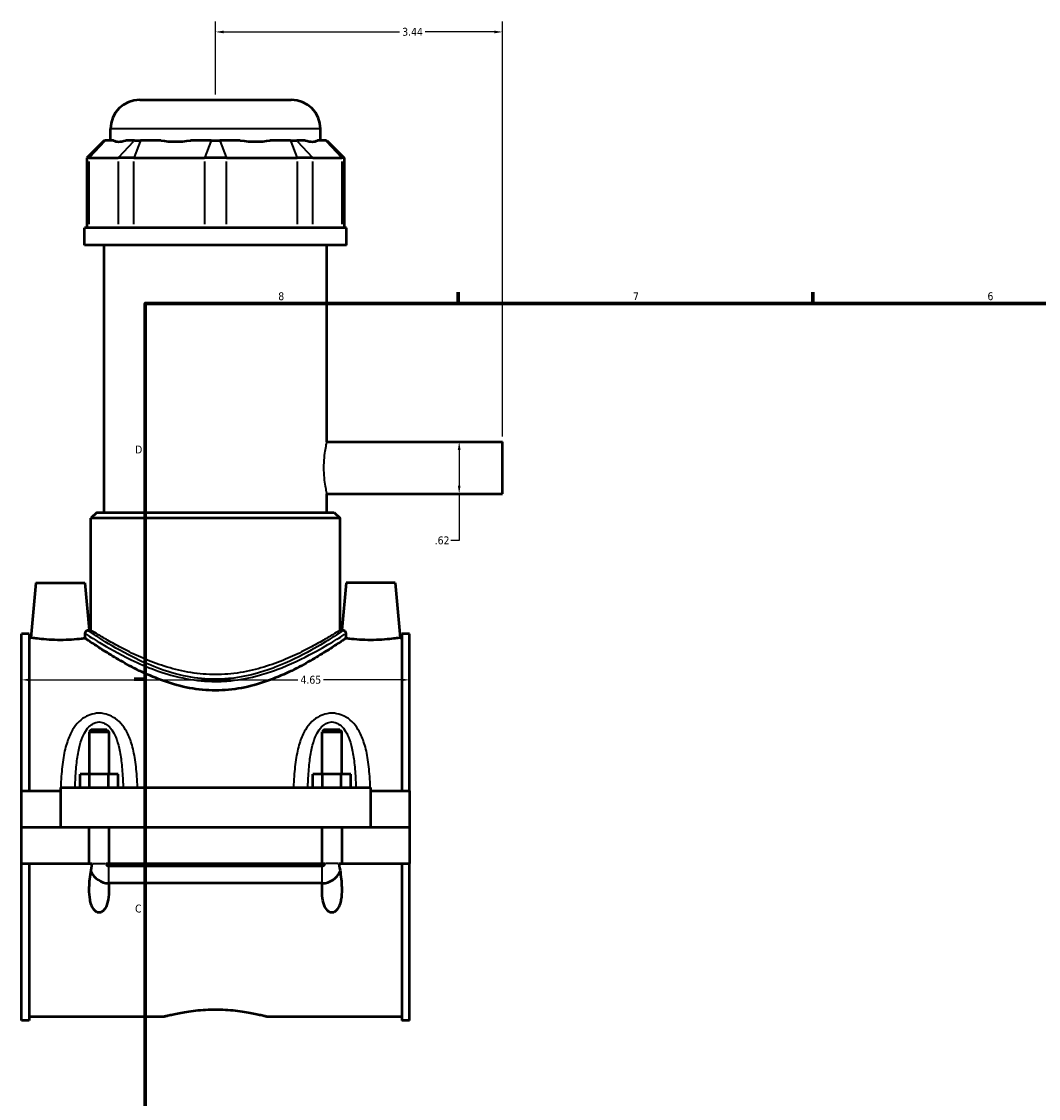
# Model space of a CAD drawing. Header units: inches. Extents: x -1 to 47.8, y -1.4 to 47.3.
# Tile 3 of 8: x -1 to 11.2, y 11.5 to 24.4. Entities that reach past the tile are written whole.
import ezdxf

# ---------------------------------------------------------------- set-up
doc = ezdxf.new("R2010")
doc.units = ezdxf.units.IN
doc.header["$MEASUREMENT"] = 0
for name, color, linetype, lineweight in [('Border (ANSI)', 7, 'Continuous', 70), ('Dimension (ANSI)', 7, 'Continuous', 25), ('Visible (ANSI)', 7, 'Continuous', 50), ('Visible Narrow (ANSI)', 7, 'Continuous', 35)]:
    doc.layers.add(name, color=color, linetype=linetype, lineweight=lineweight)
doc.styles.add('Note Text (ANSI)', font='tahoma.ttf')
doc.dimstyles.new('Default (ANSI)', dxfattribs={"dimtxt": 0.094488, "dimasz": 0.098425, "dimexe": 0.125, "dimexo": 0.0625, "dimgap": 0.031496, "dimtad": 0, "dimtih": 1, "dimtoh": 1, "dimrnd": 1e-08, "dimzin": 4, "dimdsep": 46, "dimtxsty": 'Note Text (ANSI)', "dimcen": 0.09, "dimdle": 0.393701, "dimclrd": 256, "dimclre": 256, "dimclrt": 5, "dimadec": 0, "dimazin": 1, "dimtfac": 1, "dimtofl": 0, "dimtmove": 0, "dimatfit": 3, "dimfxl": 1, "dimtolj": 1, "dimtzin": 4, "dimlwd": -1, "dimlwe": -1, "dimarcsym": 0})

# ---------------------------------------------------------------- blocks, each defined once
blk = doc.blocks.new('Borders Default Border')
at = {"layer": 'Border (ANSI)'}
for p, q in [((4.25, 21), (4.25, 21.134)), ((8.5, 21), (8.5, 21.134)), ((0.5, 16.5), (0.366, 16.5))]:
    blk.add_line(p, q, dxfattribs=at)
at = {"layer": 'Border (ANSI)', "flags": 128}
blk.add_lwpolyline([(0.5, 1), (0.5, 21), (33.5, 21), (33.5, 1), (0.5, 1)], dxfattribs=at)
at = {"layer": 'Border (ANSI)', "color": 5, "true_color": 0x0000ff, "char_height": 0.0945, "attachment_point": 7, "style": 'Note Text (ANSI)'}
for s, insert in [('8', (2.094, 21.038)), ('7', (6.346, 21.04)), ('6', (10.595, 21.038)), ('D', (0.378, 19.203)), ('C', (0.378, 13.701))]:
    blk.add_mtext(s, dxfattribs=dict(at, insert=insert))
blk = doc.blocks.new('*D6')
at = {"layer": 'Defpoints', "color": 0, "transparency": 16777216}
for p in [(4.782, 24.254), (1.342, 23.441), (4.782, 19.342)]:
    blk.add_point(p, dxfattribs=at)
at = {"layer": 'Dimension (ANSI)', "transparency": 16777216}
for p, q in [((1.342, 23.504), (1.342, 24.379)), ((4.782, 19.405), (4.782, 24.379)), ((1.44, 24.254), (3.549, 24.254)), ((4.683, 24.254), (3.855, 24.254))]:
    blk.add_line(p, q, dxfattribs=at)
for points in [[(1.44, 24.27), (1.44, 24.237), (1.342, 24.254)], [(4.683, 24.27), (4.683, 24.237), (4.782, 24.254)]]:
    blk.add_solid(points, dxfattribs=at)
at = {"layer": 'Dimension (ANSI)', "color": 5, "transparency": 16777216, "insert": (3.58, 24.303), "char_height": 0.0945, "attachment_point": 1, "style": 'Note Text (ANSI)'}
blk.add_mtext('\\A1;3.44', dxfattribs=at)
blk = doc.blocks.new('*D7')
at = {"layer": 'Defpoints', "color": 0, "transparency": 16777216}
for p in [(3.667, 16.49), (-0.983, 16.101), (3.667, 16.101)]:
    blk.add_point(p, dxfattribs=at)
at = {"layer": 'Dimension (ANSI)', "transparency": 16777216}
for p, q in [((-0.885, 16.49), (2.329, 16.49)), ((3.568, 16.49), (2.635, 16.49))]:
    blk.add_line(p, q, dxfattribs=at)
for points in [[(-0.885, 16.507), (-0.885, 16.474), (-0.983, 16.49)], [(3.568, 16.507), (3.568, 16.474), (3.667, 16.49)]]:
    blk.add_solid(points, dxfattribs=at)
at = {"layer": 'Dimension (ANSI)', "color": 5, "transparency": 16777216, "insert": (2.36, 16.539), "char_height": 0.0945, "attachment_point": 1, "style": 'Note Text (ANSI)'}
blk.add_mtext('\\A1;4.65', dxfattribs=at)
blk = doc.blocks.new('*D9')
at = {"layer": 'Defpoints', "color": 0, "transparency": 16777216}
for p in [(4.051, 19.342), (4.051, 18.72), (4.263, 18.72)]:
    blk.add_point(p, dxfattribs=at)
at = {"layer": 'Dimension (ANSI)', "transparency": 16777216}
for p, q in [((4.263, 19.244), (4.263, 18.819)), ((4.263, 18.72), (4.263, 18.159)), ((4.263, 18.159), (4.164, 18.159))]:
    blk.add_line(p, q, dxfattribs=at)
for points in [[(4.246, 19.244), (4.279, 19.244), (4.263, 19.342)], [(4.246, 18.819), (4.279, 18.819), (4.263, 18.72)]]:
    blk.add_solid(points, dxfattribs=at)
at = {"layer": 'Dimension (ANSI)', "color": 5, "transparency": 16777216, "insert": (3.969, 18.209), "char_height": 0.0945, "attachment_point": 1, "style": 'Note Text (ANSI)'}
blk.add_mtext('\\A1;.62', dxfattribs=at)

msp = doc.modelspace()

# ---------------------------------------------------------------- linework, layer by layer
at = {"layer": 'Visible (ANSI)'}
for p, q in [((0.434, 23.441), (2.25, 23.441)), ((0.085, 22.953), (0.085, 23.092)), ((2.599, 22.953), (2.599, 23.092)), ((0.009, 22.953), (-0.201, 22.744)), ((0.009, 22.953), (0.019, 22.953)), ((0.12, 22.953), (0.019, 22.953)), ((0.369, 22.953), (0.268, 22.953)), ((0.369, 22.953), (0.444, 22.953)), ((0.688, 22.953), (0.444, 22.953)), ((1.288, 22.953), (1.044, 22.953)), ((1.288, 22.953), (1.395, 22.953)), ((1.639, 22.953), (1.395, 22.953)), ((2.239, 22.953), (1.995, 22.953)), ((2.239, 22.953), (2.315, 22.953)), ((2.416, 22.953), (2.315, 22.953)), ((2.664, 22.953), (2.563, 22.953)), ((2.664, 22.953), (2.675, 22.953)), ((2.675, 22.953), (2.885, 22.744)), ((-0.174, 22.744), (-0.201, 22.744)), ((-0.201, 22.744), (-0.201, 21.908)), ((-0.174, 22.744), (0.175, 22.744)), ((0.364, 22.744), (0.175, 22.744)), ((0.364, 22.744), (1.208, 22.744)), ((1.475, 22.744), (1.208, 22.744)), ((1.475, 22.744), (2.319, 22.744)), ((2.508, 22.744), (2.319, 22.744)), ((2.508, 22.744), (2.858, 22.744)), ((2.885, 22.744), (2.858, 22.744)), ((2.885, 22.744), (2.885, 21.908)), ((2.913, 21.908), (-0.23, 21.908)), ((-0.23, 21.699), (-0.23, 21.908)), ((2.913, 21.699), (2.913, 21.908)), ((2.913, 21.699), (-0.23, 21.699)), ((0.006, 18.495), (0.006, 21.699)), ((2.678, 19.342), (2.678, 21.699)), ((2.678, 19.342), (4.782, 19.342)), ((4.782, 18.72), (4.782, 19.342)), ((2.678, 18.495), (2.678, 18.72)), ((2.678, 18.72), (4.782, 18.72)), ((-0.081, 18.495), (-0.151, 18.426)), ((-0.081, 18.495), (2.765, 18.495)), ((2.765, 18.495), (2.835, 18.426)), ((2.835, 18.426), (-0.151, 18.426)), ((-0.151, 17.086), (-0.151, 18.426)), ((2.835, 17.086), (2.835, 18.426)), ((-0.813, 17.652), (-0.871, 16.995)), ((-0.813, 17.652), (-0.223, 17.652)), ((-0.223, 17.652), (-0.173, 17.086)), ((2.907, 17.652), (2.857, 17.086)), ((3.497, 17.652), (2.907, 17.652)), ((3.497, 17.652), (3.555, 16.995)), ((-0.983, 15.162), (-0.983, 17.041)), ((-0.89, 17.041), (-0.983, 17.041)), ((-0.89, 17.041), (-0.89, 15.162)), ((-0.151, 17.086), (-0.173, 17.086)), ((2.857, 17.086), (2.835, 17.086)), ((3.574, 17.041), (3.574, 15.162)), ((3.667, 17.041), (3.574, 17.041)), ((3.667, 15.162), (3.667, 17.041)), ((-0.89, 16.995), (-0.871, 16.995)), ((3.555, 16.995), (3.574, 16.995)), ((-0.148, 15.891), (-0.171, 15.868)), ((0.041, 15.891), (-0.148, 15.891)), ((0.041, 15.891), (0.065, 15.868)), ((2.642, 15.891), (2.619, 15.868)), ((2.831, 15.891), (2.642, 15.891)), ((2.831, 15.891), (2.855, 15.868)), ((-0.171, 15.868), (0.065, 15.868)), ((-0.171, 15.868), (-0.171, 15.359)), ((0.065, 15.868), (0.065, 15.359)), ((2.619, 15.868), (2.855, 15.868)), ((2.619, 15.359), (2.619, 15.868)), ((2.855, 15.359), (2.855, 15.868)), ((-0.28, 15.201), (-0.28, 15.359)), ((-0.167, 15.359), (-0.28, 15.359)), ((-0.167, 15.201), (-0.167, 15.359)), ((0.06, 15.359), (-0.167, 15.359)), ((0.06, 15.201), (0.06, 15.359)), ((0.174, 15.359), (0.06, 15.359)), ((0.174, 15.201), (0.174, 15.359)), ((2.51, 15.201), (2.51, 15.359)), ((2.623, 15.359), (2.51, 15.359)), ((2.623, 15.201), (2.623, 15.359)), ((2.85, 15.359), (2.623, 15.359)), ((2.85, 15.201), (2.85, 15.359)), ((2.964, 15.359), (2.85, 15.359)), ((2.964, 15.201), (2.964, 15.359)), ((-0.983, 15.162), (-0.518, 15.162)), ((-0.983, 14.727), (-0.983, 15.162)), ((-0.518, 15.201), (-0.518, 14.727)), ((-0.518, 15.201), (3.202, 15.201)), ((3.202, 14.727), (3.202, 15.201)), ((3.202, 15.162), (3.667, 15.162)), ((3.667, 15.162), (3.667, 14.727)), ((-0.983, 14.727), (-0.518, 14.727)), ((-0.983, 14.289), (-0.983, 14.723)), ((-0.171, 14.723), (-0.983, 14.723)), ((-0.518, 14.727), (3.202, 14.727)), ((-0.171, 14.727), (-0.171, 14.723)), ((-0.171, 14.289), (-0.171, 14.723)), ((0.065, 14.727), (0.065, 14.723)), ((0.065, 14.723), (0.065, 14.289)), ((2.619, 14.723), (0.065, 14.723)), ((2.619, 14.723), (2.619, 14.727)), ((2.619, 14.289), (2.619, 14.723)), ((2.855, 14.723), (2.855, 14.727)), ((2.855, 14.723), (2.855, 14.289)), ((3.667, 14.723), (2.855, 14.723)), ((3.202, 14.727), (3.667, 14.727)), ((3.667, 14.723), (3.667, 14.289)), ((-0.983, 12.41), (-0.983, 14.289)), ((-0.983, 14.289), (-0.171, 14.289)), ((-0.89, 14.289), (-0.89, 12.41)), ((-0.171, 14.289), (-0.136, 14.289)), ((0.03, 14.289), (0.065, 14.289)), ((0.065, 14.289), (2.619, 14.289)), ((0.065, 14.26), (2.619, 14.26)), ((2.619, 14.289), (2.654, 14.289)), ((2.82, 14.289), (2.855, 14.289)), ((2.855, 14.289), (3.667, 14.289)), ((3.574, 14.289), (3.574, 12.41)), ((3.667, 12.41), (3.667, 14.289)), ((2.619, 14.055), (0.065, 14.055)), ((-0.89, 12.41), (-0.983, 12.41)), ((-0.89, 12.455), (0.725, 12.455)), ((1.959, 12.455), (3.574, 12.455)), ((3.667, 12.41), (3.574, 12.41))]:
    msp.add_line(p, q, dxfattribs=at)
for centre, radius, start, end in [((0.434, 23.092), 0.349, 90, 180), ((2.25, 23.092), 0.349, 0, 90), ((0.065, 14.289), 0.236, 202.9251, 269.396), ((2.619, 14.289), 0.236, 270.604, 337.0749)]:
    msp.add_arc(centre, radius, start, end, dxfattribs=at)
for major_axis, ratio, start_param, end_param in [((1.233, 1.233), 0.198912, 3.184055, 3.491829), ((-1.045, -1.045), 0.668179, 0.435162, 0.742936), ((1.045, -1.045), 0.668179, 5.54025, 5.848024), ((1.233, -1.233), 0.198912, 5.932949, 6.240723)]:
    msp.add_ellipse((1.342, 24.196), major_axis=major_axis, ratio=ratio, start_param=start_param, end_param=end_param, dxfattribs=at)
for points, knots in [([(-0.219, 17.044), (-0.219, 17.047), (-0.219, 17.05), (-0.218, 17.057), (-0.217, 17.06), (-0.214, 17.067), (-0.211, 17.071), (-0.204, 17.079), (-0.197, 17.083), (-0.191, 17.083)], [0, 0, 0, 0, 0.0233013, 0.0233013, 0.0549925, 0.0549925, 0.099871, 0.099871, 0.1769512, 0.1769512, 0.1769512, 0.1769512]), ([(-0.218, 16.987), (-0.219, 17.001), (-0.219, 17.015), (-0.219, 17.034), (-0.219, 17.039), (-0.219, 17.044)], [0.9973843, 0.9973843, 0.9973843, 0.9973843, 1.0923356, 1.0923356, 1.1304408, 1.1304408, 1.1304408, 1.1304408]), ([(2.875, 17.083), (2.875, 17.083), (2.875, 17.083), (2.881, 17.082), (2.886, 17.08), (2.894, 17.073), (2.897, 17.068), (2.9, 17.061), (2.901, 17.058), (2.902, 17.053), (2.903, 17.051), (2.903, 17.048), (2.903, 17.046), (2.903, 17.044)], [0, 0, 0, 0, 0.0078564, 0.0078564, 0.1281211, 0.1281211, 0.2351476, 0.2351476, 0.2946876, 0.2946876, 0.3211587, 0.3211587, 0.346083, 0.346083, 0.346083, 0.346083]), ([(2.903, 17.044), (2.903, 17.039), (2.903, 17.034), (2.903, 17.015), (2.902, 17.001), (2.902, 16.987)], [1.0542304, 1.0542304, 1.0542304, 1.0542304, 1.0923356, 1.0923356, 1.1872869, 1.1872869, 1.1872869, 1.1872869]), ([(-0.218, 16.987), (-0.233, 16.985), (-0.25, 16.983), (-0.299, 16.978), (-0.339, 16.974), (-0.426, 16.969), (-0.474, 16.967), (-0.563, 16.967), (-0.61, 16.969), (-0.697, 16.974), (-0.737, 16.978), (-0.799, 16.985), (-0.826, 16.988), (-0.862, 16.994), (-0.871, 16.995), (-0.871, 16.995)], [1.835834, 1.835834, 1.835834, 1.835834, 2.035297, 2.035297, 2.374881, 2.374881, 2.714465, 2.714465, 3.054049, 3.054049, 3.393633, 3.393633, 3.732665, 3.732665, 4.071698, 4.071698, 4.071698, 4.071698]), ([(2.902, 16.987), (2.897, 16.984), (2.891, 16.979), (2.861, 16.96), (2.83, 16.938), (2.749, 16.884), (2.698, 16.852), (2.584, 16.781), (2.52, 16.742), (2.385, 16.666), (2.308, 16.625), (2.14, 16.546), (2.049, 16.507), (1.858, 16.44), (1.757, 16.412), (1.551, 16.373), (1.446, 16.363), (1.238, 16.363), (1.133, 16.373), (0.927, 16.412), (0.826, 16.44), (0.635, 16.507), (0.544, 16.546), (0.376, 16.625), (0.299, 16.666), (0.163, 16.742), (0.099, 16.781), (-0.015, 16.852), (-0.065, 16.884), (-0.146, 16.938), (-0.178, 16.96), (-0.207, 16.979), (-0.213, 16.984), (-0.218, 16.987)], [6.763123, 6.763123, 6.763123, 6.763123, 7.072844, 7.072844, 7.853985, 7.853985, 8.635126, 8.635126, 9.416266, 9.416266, 10.208052, 10.208052, 10.999837, 10.999837, 11.791622, 11.791622, 12.583407, 12.583407, 13.375192, 13.375192, 14.166977, 14.166977, 14.958762, 14.958762, 15.750547, 15.750547, 16.531688, 16.531688, 17.312829, 17.312829, 18.09397, 18.09397, 18.403691, 18.403691, 18.403691, 18.403691]), ([(3.555, 16.995), (3.555, 16.995), (3.546, 16.994), (3.51, 16.988), (3.483, 16.985), (3.421, 16.978), (3.381, 16.974), (3.294, 16.969), (3.246, 16.967), (3.202, 16.967), (3.157, 16.967), (3.11, 16.969), (3.023, 16.974), (2.983, 16.978), (2.934, 16.983), (2.917, 16.985), (2.902, 16.987)], [4.071698, 4.071698, 4.071698, 4.071698, 4.41073, 4.41073, 4.749762, 4.749762, 5.089346, 5.089346, 5.42893, 5.42893, 5.42893, 5.768514, 5.768514, 6.108098, 6.108098, 6.307561, 6.307561, 6.307561, 6.307561]), ([(0.062, 14.055), (0.064, 14.029), (0.065, 14.004), (0.065, 13.94), (0.063, 13.897), (0.052, 13.836), (0.047, 13.816), (0.034, 13.779), (0.026, 13.761), (0.007, 13.734), (-0.002, 13.723), (-0.02, 13.71), (-0.026, 13.707), (-0.039, 13.702), (-0.046, 13.701), (-0.06, 13.701), (-0.067, 13.702), (-0.081, 13.707), (-0.087, 13.71), (-0.104, 13.723), (-0.114, 13.734), (-0.132, 13.761), (-0.14, 13.779), (-0.153, 13.816), (-0.158, 13.836), (-0.169, 13.897), (-0.171, 13.94), (-0.171, 14.043), (-0.165, 14.114), (-0.149, 14.22), (-0.143, 14.255), (-0.136, 14.289)], [1.215949, 1.215949, 1.215949, 1.215949, 1.413207, 1.413207, 1.730061, 1.730061, 1.888488, 1.888488, 2.046915, 2.046915, 2.156349, 2.156349, 2.211065, 2.211065, 2.265782, 2.265782, 2.320499, 2.320499, 2.375216, 2.375216, 2.48465, 2.48465, 2.643077, 2.643077, 2.801504, 2.801504, 3.118358, 3.118358, 3.634555, 3.634555, 3.885607, 3.885607, 3.885607, 3.885607]), ([(0.03, 14.289), (0.031, 14.284), (0.033, 14.28), (0.038, 14.272), (0.041, 14.268), (0.048, 14.264), (0.051, 14.262), (0.058, 14.26), (0.061, 14.26), (0.065, 14.26)], [0.0000698, 0.0000698, 0.0000698, 0.0000698, 0.0369029, 0.0369029, 0.0726601, 0.0726601, 0.1000626, 0.1000626, 0.1267854, 0.1267854, 0.1267854, 0.1267854]), ([(2.82, 14.289), (2.827, 14.255), (2.833, 14.22), (2.849, 14.114), (2.855, 14.043), (2.855, 13.94), (2.853, 13.897), (2.842, 13.836), (2.837, 13.816), (2.824, 13.779), (2.816, 13.761), (2.797, 13.734), (2.788, 13.723), (2.77, 13.71), (2.764, 13.707), (2.751, 13.702), (2.744, 13.701), (2.73, 13.701), (2.723, 13.702), (2.709, 13.707), (2.703, 13.711), (2.678, 13.728), (2.663, 13.752), (2.639, 13.802), (2.631, 13.837), (2.62, 13.909), (2.619, 13.945), (2.619, 14.003), (2.62, 14.029), (2.621, 14.055)], [0.645958, 0.645958, 0.645958, 0.645958, 0.89701, 0.89701, 1.413207, 1.413207, 1.730061, 1.730061, 1.888488, 1.888488, 2.046915, 2.046915, 2.156349, 2.156349, 2.211065, 2.211065, 2.265782, 2.265782, 2.318017, 2.318017, 2.370251, 2.370251, 2.559775, 2.559775, 2.832356, 2.832356, 3.104938, 3.104938, 3.300366, 3.300366, 3.300366, 3.300366]), ([(2.619, 14.26), (2.623, 14.26), (2.628, 14.26), (2.636, 14.264), (2.64, 14.266), (2.646, 14.272), (2.648, 14.275), (2.651, 14.281), (2.653, 14.285), (2.654, 14.289)], [0, 0, 0, 0, 0.0338755, 0.0338755, 0.069072, 0.069072, 0.0968973, 0.0968973, 0.1265215, 0.1265215, 0.1265215, 0.1265215]), ([(0.725, 12.455), (0.725, 12.455), (0.728, 12.456), (0.744, 12.461), (0.756, 12.464), (0.788, 12.472), (0.807, 12.477), (0.852, 12.487), (0.878, 12.492), (0.933, 12.503), (0.963, 12.509), (1.031, 12.519), (1.067, 12.524), (1.143, 12.532), (1.183, 12.536), (1.263, 12.54), (1.303, 12.541), (1.381, 12.541), (1.421, 12.54), (1.501, 12.536), (1.541, 12.532), (1.617, 12.524), (1.653, 12.519), (1.72, 12.509), (1.751, 12.503), (1.806, 12.492), (1.831, 12.487), (1.877, 12.477), (1.896, 12.472), (1.928, 12.464), (1.94, 12.461), (1.955, 12.456), (1.959, 12.455), (1.959, 12.455)], [2.375533, 2.375533, 2.375533, 2.375533, 2.672445, 2.672445, 2.969357, 2.969357, 3.26627, 3.26627, 3.563182, 3.563182, 3.860153, 3.860153, 4.157124, 4.157124, 4.454095, 4.454095, 4.751066, 4.751066, 5.048037, 5.048037, 5.345008, 5.345008, 5.641979, 5.641979, 5.93895, 5.93895, 6.235862, 6.235862, 6.532774, 6.532774, 6.829687, 6.829687, 7.126599, 7.126599, 7.126599, 7.126599])]:
    msp.add_open_spline(points, degree=3, knots=knots, dxfattribs=at)
for points in [[(-0.173, 17.086), (-0.173, 17.086), (-0.179, 17.085), (-0.191, 17.083)], [(2.875, 17.083), (2.863, 17.085), (2.857, 17.086), (2.857, 17.086)], [(0.065, 14.055), (0.064, 14.055), (0.063, 14.055), (0.062, 14.055)], [(2.621, 14.055), (2.62, 14.055), (2.62, 14.055), (2.619, 14.055)]]:
    msp.add_open_spline(points, degree=3, dxfattribs=at)
at = {"layer": 'Visible Narrow (ANSI)'}
for p, q in [((2.584, 23.092), (0.1, 23.092)), ((0.01, 22.943), (-0.165, 22.754)), ((0.185, 22.754), (0.359, 22.943)), ((0.44, 22.943), (0.368, 22.754)), ((1.284, 22.943), (1.212, 22.754)), ((1.399, 22.943), (1.471, 22.754)), ((2.243, 22.943), (2.315, 22.754)), ((2.324, 22.943), (2.499, 22.754)), ((2.674, 22.943), (2.848, 22.754)), ((-0.174, 21.95), (-0.174, 22.702)), ((0.175, 22.702), (0.175, 21.95)), ((0.364, 21.95), (0.364, 22.702)), ((1.208, 22.702), (1.208, 21.95)), ((1.475, 21.95), (1.475, 22.702)), ((2.319, 22.702), (2.319, 21.95)), ((2.508, 21.95), (2.508, 22.702)), ((2.858, 22.702), (2.858, 21.95)), ((-0.13, 14.289), (0.023, 14.289)), ((0.065, 14.059), (0.065, 14.25)), ((2.619, 14.059), (2.619, 14.25)), ((2.813, 14.289), (2.66, 14.289))]:
    msp.add_line(p, q, dxfattribs=at)
for points, knots in [([(2.678, 18.72), (2.678, 18.72), (2.676, 18.728), (2.669, 18.76), (2.664, 18.784), (2.655, 18.839), (2.65, 18.874), (2.643, 18.95), (2.641, 18.992), (2.641, 19.071), (2.643, 19.112), (2.65, 19.189), (2.655, 19.224), (2.664, 19.279), (2.669, 19.303), (2.676, 19.334), (2.678, 19.342), (2.678, 19.342)], [1.195066, 1.195066, 1.195066, 1.195066, 1.493817, 1.493817, 1.792568, 1.792568, 2.091351, 2.091351, 2.390133, 2.390133, 2.688915, 2.688915, 2.987697, 2.987697, 3.286448, 3.286448, 3.585199, 3.585199, 3.585199, 3.585199]), ([(-0.219, 17.044), (-0.217, 17.043), (-0.213, 17.04), (-0.182, 17.02), (-0.126, 16.984), (0.049, 16.88), (0.178, 16.805), (0.422, 16.688), (0.519, 16.645), (0.741, 16.564), (0.866, 16.528), (1.11, 16.483), (1.226, 16.471), (1.342, 16.471), (1.403, 16.471), (1.464, 16.474), (1.643, 16.492), (1.759, 16.515), (1.94, 16.565), (2.009, 16.588), (2.241, 16.674), (2.389, 16.747), (2.618, 16.87), (2.707, 16.922), (2.84, 17.004), (2.884, 17.032), (2.903, 17.044)], [-31.269648, -31.269648, -31.269648, -31.269648, -31.087263, -31.087263, -29.791632, -29.791632, -28.190525, -28.190525, -27.263309, -27.263309, -26.239027, -26.239027, -25.373097, -25.373097, -25.373097, -24.918804, -24.918804, -24.023515, -24.023515, -23.435366, -23.435366, -21.958058, -21.958058, -20.705916, -20.705916, -19.4765, -19.4765, -19.4765, -19.4765]), ([(2.875, 17.083), (2.873, 17.082), (2.871, 17.081), (2.851, 17.068), (2.807, 17.038), (2.676, 16.955), (2.59, 16.902), (2.365, 16.777), (2.221, 16.704), (1.994, 16.616), (1.927, 16.593), (1.749, 16.542), (1.636, 16.519), (1.461, 16.501), (1.401, 16.497), (1.342, 16.497), (1.228, 16.497), (1.115, 16.509), (0.877, 16.555), (0.754, 16.592), (0.538, 16.674), (0.442, 16.717), (0.204, 16.836), (0.078, 16.912), (-0.093, 17.018), (-0.148, 17.055), (-0.182, 17.078), (-0.188, 17.081), (-0.191, 17.083)], [19.30395, 19.30395, 19.30395, 19.30395, 19.463524, 19.463524, 20.705916, 20.705916, 21.958058, 21.958058, 23.435366, 23.435366, 24.023515, 24.023515, 24.918804, 24.918804, 25.373097, 25.373097, 25.373097, 26.239027, 26.239027, 27.263309, 27.263309, 28.190525, 28.190525, 29.791632, 29.791632, 31.087263, 31.087263, 31.442198, 31.442198, 31.442198, 31.442198]), ([(2.835, 17.086), (2.835, 17.086), (2.825, 17.08), (2.786, 17.055), (2.756, 17.037), (2.679, 16.991), (2.632, 16.963), (2.523, 16.902), (2.462, 16.869), (2.332, 16.804), (2.259, 16.77), (2.099, 16.703), (2.012, 16.671), (1.83, 16.616), (1.734, 16.593), (1.539, 16.562), (1.439, 16.554), (1.244, 16.554), (1.145, 16.562), (0.95, 16.593), (0.854, 16.616), (0.671, 16.671), (0.585, 16.703), (0.425, 16.77), (0.351, 16.804), (0.222, 16.869), (0.161, 16.902), (0.052, 16.963), (0.004, 16.991), (-0.073, 17.037), (-0.102, 17.055), (-0.142, 17.08), (-0.151, 17.086), (-0.151, 17.086)], [5.920206, 5.920206, 5.920206, 5.920206, 6.657116, 6.657116, 7.394026, 7.394026, 8.130937, 8.130937, 8.867847, 8.867847, 9.610988, 9.610988, 10.35413, 10.35413, 11.097271, 11.097271, 11.840413, 11.840413, 12.583555, 12.583555, 13.326696, 13.326696, 14.069838, 14.069838, 14.812979, 14.812979, 15.549889, 15.549889, 16.286799, 16.286799, 17.023709, 17.023709, 17.760619, 17.760619, 17.760619, 17.760619]), ([(0.407, 15.201), (0.405, 15.246), (0.403, 15.29), (0.394, 15.411), (0.386, 15.487), (0.363, 15.627), (0.348, 15.691), (0.311, 15.802), (0.29, 15.849), (0.242, 15.928), (0.217, 15.961), (0.161, 16.015), (0.13, 16.038), (0.068, 16.069), (0.038, 16.079), (-0.013, 16.089), (-0.033, 16.091), (-0.053, 16.091), (-0.073, 16.091), (-0.093, 16.089), (-0.144, 16.079), (-0.175, 16.069), (-0.236, 16.038), (-0.267, 16.015), (-0.323, 15.961), (-0.349, 15.928), (-0.397, 15.849), (-0.417, 15.802), (-0.455, 15.691), (-0.469, 15.627), (-0.493, 15.487), (-0.501, 15.411), (-0.509, 15.29), (-0.512, 15.246), (-0.513, 15.201)], [-6.12408, -6.12408, -6.12408, -6.12408, -5.803521, -5.803521, -5.237131, -5.237131, -4.73067, -4.73067, -4.320119, -4.320119, -3.986618, -3.986618, -3.689291, -3.689291, -3.444288, -3.444288, -3.291162, -3.291162, -3.291162, -3.138035, -3.138035, -2.893033, -2.893033, -2.595706, -2.595706, -2.262205, -2.262205, -1.851654, -1.851654, -1.345193, -1.345193, -0.778803, -0.778803, -0.458244, -0.458244, -0.458244, -0.458244]), ([(3.197, 15.201), (3.195, 15.246), (3.193, 15.29), (3.184, 15.411), (3.176, 15.487), (3.153, 15.627), (3.138, 15.691), (3.101, 15.802), (3.08, 15.849), (3.032, 15.928), (3.007, 15.961), (2.951, 16.015), (2.92, 16.038), (2.858, 16.069), (2.828, 16.079), (2.777, 16.089), (2.757, 16.091), (2.737, 16.091), (2.717, 16.091), (2.697, 16.089), (2.646, 16.079), (2.615, 16.069), (2.554, 16.038), (2.523, 16.015), (2.467, 15.961), (2.441, 15.928), (2.393, 15.849), (2.373, 15.802), (2.335, 15.691), (2.321, 15.627), (2.297, 15.487), (2.289, 15.411), (2.281, 15.29), (2.278, 15.246), (2.277, 15.201)], [-6.124079, -6.124079, -6.124079, -6.124079, -5.803522, -5.803522, -5.237132, -5.237132, -4.730669, -4.730669, -4.320119, -4.320119, -3.986618, -3.986618, -3.689291, -3.689291, -3.444288, -3.444288, -3.291162, -3.291162, -3.291162, -3.138035, -3.138035, -2.893033, -2.893033, -2.595706, -2.595706, -2.262205, -2.262205, -1.851654, -1.851654, -1.345192, -1.345192, -0.778802, -0.778802, -0.458244, -0.458244, -0.458244, -0.458244]), ([(-0.341, 15.201), (-0.34, 15.23), (-0.339, 15.258), (-0.334, 15.358), (-0.329, 15.429), (-0.315, 15.558), (-0.305, 15.617), (-0.282, 15.719), (-0.269, 15.763), (-0.239, 15.836), (-0.223, 15.866), (-0.187, 15.916), (-0.168, 15.937), (-0.13, 15.965), (-0.111, 15.975), (-0.078, 15.984), (-0.066, 15.986), (-0.053, 15.986), (-0.041, 15.986), (-0.028, 15.984), (0.004, 15.975), (0.023, 15.965), (0.062, 15.937), (0.081, 15.916), (0.117, 15.866), (0.133, 15.836), (0.163, 15.763), (0.176, 15.719), (0.199, 15.617), (0.208, 15.558), (0.223, 15.429), (0.228, 15.358), (0.233, 15.258), (0.234, 15.23), (0.235, 15.201)], [0.553667, 0.553667, 0.553667, 0.553667, 0.778803, 0.778803, 1.345193, 1.345193, 1.851654, 1.851654, 2.262205, 2.262205, 2.595706, 2.595706, 2.893033, 2.893033, 3.138035, 3.138035, 3.291162, 3.291162, 3.291162, 3.444288, 3.444288, 3.689291, 3.689291, 3.986618, 3.986618, 4.320119, 4.320119, 4.73067, 4.73067, 5.237131, 5.237131, 5.803521, 5.803521, 6.028657, 6.028657, 6.028657, 6.028657]), ([(2.449, 15.201), (2.45, 15.23), (2.451, 15.258), (2.456, 15.358), (2.461, 15.429), (2.475, 15.558), (2.485, 15.617), (2.508, 15.719), (2.521, 15.763), (2.551, 15.836), (2.567, 15.866), (2.603, 15.916), (2.622, 15.937), (2.66, 15.965), (2.679, 15.975), (2.712, 15.984), (2.724, 15.986), (2.737, 15.986), (2.749, 15.986), (2.762, 15.984), (2.794, 15.975), (2.813, 15.965), (2.852, 15.937), (2.871, 15.916), (2.907, 15.866), (2.923, 15.836), (2.953, 15.763), (2.966, 15.719), (2.989, 15.617), (2.998, 15.558), (3.013, 15.429), (3.018, 15.358), (3.023, 15.258), (3.024, 15.23), (3.025, 15.201)], [0.553667, 0.553667, 0.553667, 0.553667, 0.778802, 0.778802, 1.345192, 1.345192, 1.851654, 1.851654, 2.262205, 2.262205, 2.595706, 2.595706, 2.893033, 2.893033, 3.138035, 3.138035, 3.291162, 3.291162, 3.291162, 3.444288, 3.444288, 3.689291, 3.689291, 3.986618, 3.986618, 4.320119, 4.320119, 4.730669, 4.730669, 5.237132, 5.237132, 5.803522, 5.803522, 6.028657, 6.028657, 6.028657, 6.028657])]:
    msp.add_open_spline(points, degree=3, knots=knots, dxfattribs=at)

# ---------------------------------------------------------------- block references
msp.add_blockref('Borders Default Border', (0, 0))

# ---------------------------------------------------------------- dimensions: what is measured, and where the dimension line sits
at = {"layer": 'Dimension (ANSI)'}
for base, p1, p2, angle, override, picture, middle in [((4.782, 24.254), (1.342, 23.441), (4.782, 19.342), 180, {"dimgap": 0.031496, "dimtih": 0, "dimtoh": 0, "dimdec": 2, "dimtol": 0, "dimlim": 0, "dimtp": 0, "dimtm": 0, "dimtdec": 2, "dimatfit": 1}, '*D6', (3.702, 24.254)), ((4.263, 18.72), (4.051, 19.342), (4.051, 18.72), 270, {"dimgap": 0.031496, "dimdec": 2, "dimse1": 1, "dimse2": 1, "dimtol": 0, "dimlim": 0, "dimtp": 0, "dimtm": 0, "dimtdec": 2, "dimatfit": 2}, '*D9', (4.051, 18.159)), ((3.667, 16.49), (-0.983, 16.101), (3.667, 16.101), 180, {"dimgap": 0.031496, "dimtih": 0, "dimtoh": 0, "dimdec": 2, "dimse1": 1, "dimse2": 1, "dimtol": 0, "dimlim": 0, "dimtp": 0, "dimtm": 0, "dimtdec": 2, "dimatfit": 1}, '*D7', (2.482, 16.49))]:
    dim = msp.add_linear_dim(base=base, p1=p1, p2=p2, angle=angle, dimstyle='Default (ANSI)', override=override, dxfattribs=at)
    dim.commit()
    dim.dimension.update_dxf_attribs({"geometry": picture, "text_midpoint": middle, "dimtype": 160})

doc.saveas('drawing.dxf')
